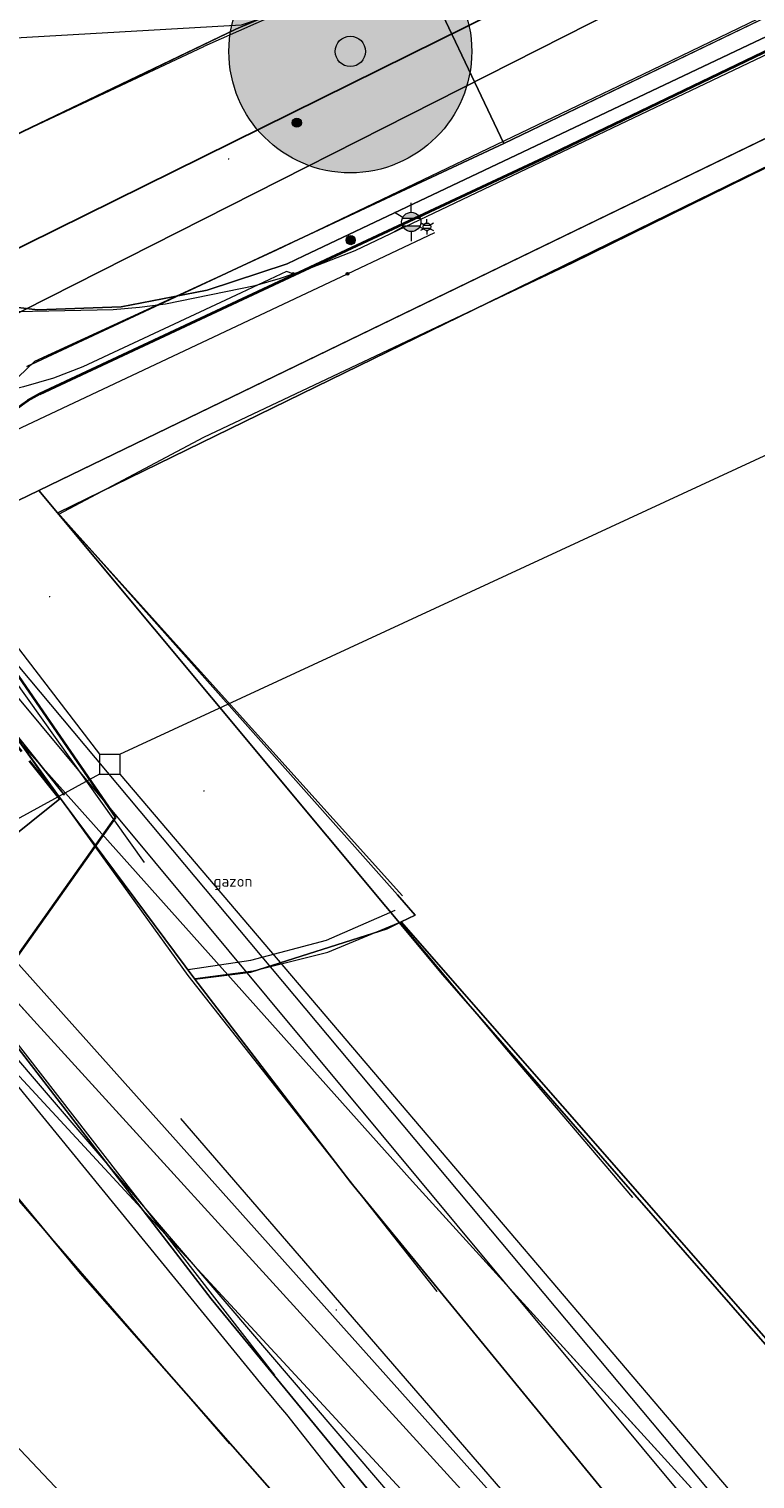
# Model space of a CAD drawing. Header units: metres. Extents: x 163628 to 167855, y 402678 to 405435.
# Tile 130 of 256: x 164510 to 164522, y 403406 to 403429. Entities that reach past the tile are written whole.
import ezdxf
from ezdxf.enums import TextEntityAlignment as Align

# ---------------------------------------------------------------- set-up
doc = ezdxf.new("R2010")
doc.units = ezdxf.units.M
doc.linetypes.add('X-CA190022.004-UO-DWM_Snelfietsroute$0$VH-OPSLUITBAND_100X200', pattern=[16, 8, -2, 4, -2])
doc.layers.get('0').update_dxf_attribs({"lineweight": 25})
for name, color, linetype, lineweight in [('X-CA190022.004-UO-BGT_Ondergrond nieuwbouw Pater vd Elsenlaan$0$A--L23--_Vloeren', 4, 'Continuous', 25), ('X-CA190022.004-UO-BGT_Ondergrond$0$GE_201_SHDHek_Lijn_GEM', 253, 'X-CA190022.004-UO-BGT_Ondergrond$0$Hekwerk', 9), ('X-CA190022.004-UO-BGT_Ondergrond$0$GE_314_WGDRijbaanLokaleweg_Vlak_GEM', 253, 'Continuous', 9), ('X-CA190022.004-UO-BGT_Ondergrond$0$GE_316_WGDFietspad_Vlak_GEM', 253, 'Continuous', 9), ('X-CA190022.004-UO-BGT_Ondergrond$0$GE_322_WGDInrit_Vlak_GEM', 253, 'Continuous', 9), ('X-CA190022.004-UO-BGT_Ondergrond$0$GE_367_OWGBerm_groenvoorziening_grasenk_GEM', 253, 'Continuous', 9), ('X-CA190022.004-UO-BGT_Ondergrond$0$GE_401_OTDErf_Vlak_GEM', 253, 'Continuous', 9), ('X-CA190022.004-UO-BGT_Ondergrond$0$GE_861_PALLichtmast_Punt_GEM', 253, 'Continuous', 9), ('X-CA190022.004-UO-DTM inmeting$0$B-WE-AL-AANPIJLING-T18', 246, 'Continuous', 0), ('X-CA190022.004-UO-DTM inmeting$0$B-WE-IE-MEUBILAIR_WEGMEUBILAIR-S', 246, 'Continuous', 0), ('X-CA190022.004-UO-DTM inmeting$0$B-WE-IE-TERREINAFSCHEIDING_KUNSTMATIG_RASTERHEKWERK-G', 246, 'X-CA190022.004-UO-DTM inmeting$0$IE-TERREINAFSCHEIDING-KUNSTMATIG-OPEN', 0), ('X-CA190022.004-UO-DTM inmeting$0$B-WE-IE-TERREINAFSCHEIDING_NATUURLIJK_HAAG-G', 246, 'X-CA190022.004-UO-DTM inmeting$0$IE-TERREINAFSCHEIDING-NATUURLIJK-HAAG', 0), ('X-CA190022.004-UO-DTM inmeting$0$B-WE-OG-HOOGTEPUNT-S', 246, 'Continuous', 0), ('X-CA190022.004-UO-DTM inmeting$0$B-WE-VH-KANTOPSLUITING_ACHTERKANTBAND-G', 246, 'Continuous', 0), ('X-CA190022.004-UO-DTM inmeting$0$B-WE-VH-KANTOPSLUITING_VOORKANTBAND-G', 246, 'Continuous', 0), ('X-CA190022.004-UO-DTM inmeting$0$B-WE-VH-VERHARDING_ASFALT-G', 246, 'Continuous', 0), ('X-CA190022.004-UO-DTM inmeting$0$B-WE-VH-VERHARDING_KLINKERS-G', 246, 'Continuous', 0), ('X-CA190022.004-UO-DWM_Beplanting$0$N-GV-GR-BOOM_SOLITAIR-G', 92, 'Continuous', 18), ('X-CA190022.004-UO-DWM_Beplanting$0$N-WE-GR-BOOM-S', 90, 'Continuous', 18), ('X-CA190022.004-UO-DWM_Snelfietsroute$0$N-WE-VH-KANTOPSLUITING_ACHTERKANTBAND-G', 125, 'Continuous', 25), ('X-CA190022.004-UO-DWM_Snelfietsroute$0$N-WE-VH-KANTOPSLUITING_OPSLUITBAND_100X200-G', 125, 'X-CA190022.004-UO-DWM_Snelfietsroute$0$VH-OPSLUITBAND_100X200', 35), ('X-CA190022.004-UO-DWM_Snelfietsroute$0$N-WE-VH-VERHARDING_ASFALT_ZAAGSNEDE-G', 125, 'X-CA190022.004-UO-DWM_Snelfietsroute$0$VH-ZAAGSNEDE', 25), ('X-CA190022.004-UO-GZM_Werkgrens_v0.1$0$N-WE-KG-GRENS_SYSTEEMGRENS-G', 7, 'X-CA190022.004-UO-GZM_Werkgrens_v0.1$0$KG-OG', 35), ('X-CA190022.004-UO-KAD_Percelen$0$B-WE-KG-GRENS_PERCEEL-GV', 150, 'Continuous', 9), ('X-CA190022.004-UO-WHM_Riolering gemeente - drukleidingen_v0.1$0$Riool_onder_druk_pvc_leidingen_400_hgml', 214, 'X-CA190022.004-UO-WHM_Riolering gemeente - drukleidingen_v0.1$0$1-200 PERSLEIDING', 25), ('X-CA190022.004-UO-WHM_Riolering gemeente_NLCS_v0.2$0$B-WE-RI-VWA_TRANSPORTLEIDING-G', 214, 'X-CA190022.004-UO-WHM_Riolering gemeente_NLCS_v0.2$0$1-200 VUILWATER', 15), ('X-XX-AL-REFERENTIE-G', 7, 'Continuous', 18)]:
    doc.layers.add(name, color=color, linetype=linetype, lineweight=lineweight)
doc.layers.add('X-CA190022.004-UO-DTM inmeting$0$X-XX-AL-MEETPUNT-S', color=246, linetype='Continuous', lineweight=0, plot=False)
for name, color, linetype, lineweight, transparency in [('X-CA190022.004-UO-KLIC$0$B-OI-KL-DATA_KPN_0000546663_VECT_19O042616-G', 42, 'X-CA190022.004-UO-KLIC$0$1-200 TELEFONIE-KPN', 0, 0.25), ('X-CA190022.004-UO-KLIC$0$B-OI-KL-DATA_ZIGGO BV_0000546674_VECT_19O042616-G', 42, 'X-CA190022.004-UO-KLIC$0$1-200 ZIGGO', 0, 0.25), ('X-CA190022.004-UO-KLIC$0$B-OI-KL-WATER_BW_0000551269_VECT_19O042616-G', 42, 'X-CA190022.004-UO-KLIC$0$1-200 WATERLEIDING', 0, 0.25), ('X-CA190022.004-UO-KLIC$0$B-WE-KL-ET_LS-G', 42, 'X-CA190022.004-UO-KLIC$0$1-200 LAAGSPANNING', 0, 0.25), ('X-CA190022.004-UO-KLIC$0$B-WE-KL-ET_LS_DUCT-G', 42, 'X-CA190022.004-UO-KLIC$0$1-200 LAAGSPANNING', 0, 0.25), ('X-CA190022.004-UO-KLIC$0$B-WE-KL-ET_LS_HULPSTUK-S', 42, 'X-CA190022.004-UO-KLIC$0$1-200 LAAGSPANNING', 0, 0.25), ('X-CA190022.004-UO-KLIC$0$B-WE-KL-ET_LS_KABELBED-G', 42, 'X-CA190022.004-UO-KLIC$0$1-200 LAAGSPANNING', 0, 0.25), ('X-CA190022.004-UO-KLIC$0$B-WE-KL-ET_LS_MANTELBUIS-G', 42, 'X-CA190022.004-UO-KLIC$0$1-200 LAAGSPANNING', 0, 0.25), ('X-CA190022.004-UO-KLIC$0$B-WE-KL-ET_MS-G', 42, 'X-CA190022.004-UO-KLIC$0$1-200 MIDDENSPANNING', 0, 0.25), ('X-CA190022.004-UO-KLIC$0$B-WE-KL-GAS_HD-G', 42, 'X-CA190022.004-UO-KLIC$0$1-200 GASLEIDING HOGE DRUK', 0, 0.25), ('X-CA190022.004-UO-KLIC$0$B-WE-KL-GAS_LD-G', 42, 'X-CA190022.004-UO-KLIC$0$1-200 GASLEIDING LAGE DRUK', 0, 0.25), ('X-CA190022.004-UO-KLIC$0$V-WE-KL-ET_MS_KABELBED-G', 42, 'X-CA190022.004-UO-KLIC$0$1-200 MIDDENSPANNING', 0, 0.25)]:
    doc.layers.add(name, color=color, linetype=linetype, lineweight=lineweight, transparency=transparency)
doc.styles.add('X-CA190022.004-UO-BGT_Ondergrond$0$NLCS-ISO', font='NLCS-ISO.ttf')
doc.styles.add('X-CA190022.004-UO-DTM inmeting$0$NLCS-ISO', font='isocpeur.ttf', dxfattribs={"height": 2.5})
doc.styles.add('X-CA190022.004-UO-KLIC$0$NLCS-ISO', font='NLCS-ISO.ttf')
doc.styles.add('X-CA190022.004-UO-WHM_Riolering gemeente - drukleidingen_v0.1$0$NLCS-ISO', font='NLCS-ISO.ttf')
doc.styles.add('X-CA190022.004-UO-WHM_Riolering gemeente_NLCS_v0.2$0$NLCS-ISO', font='NLCS-ISO.ttf')
doc.linetypes.add('X-CA190022.004-UO-BGT_Ondergrond$0$Hekwerk', pattern='A,5,-1.5,[2,dgnlstyle-Veghel.shx,S=0.007937,R=0,X=0,Y=0],-1.5', length=8)
doc.linetypes.add('X-CA190022.004-UO-DTM inmeting$0$IE-TERREINAFSCHEIDING-KUNSTMATIG-OPEN', pattern='A,7,-1.5,[67,NLCS.SHX,S=0.75,R=0,X=0,Y=0],-1.5', length=10)
doc.linetypes.add('X-CA190022.004-UO-DTM inmeting$0$IE-TERREINAFSCHEIDING-NATUURLIJK-HAAG', pattern='A,7,-1.5,[67,NLCS.SHX,S=0.75,R=45,X=0,Y=0],-1.5', length=10)
doc.linetypes.add('X-CA190022.004-UO-DWM_Snelfietsroute$0$VH-ZAAGSNEDE', pattern='A,1e-05,-2.54,[181,NLCS.SHX,S=2.54,R=0,X=-2.54,Y=0],-5.08,[181,NLCS.SHX,S=2.54,R=180,X=2.54,Y=0],-2.54', length=10.16001)
doc.linetypes.add('X-CA190022.004-UO-GZM_Werkgrens_v0.1$0$KG-OG', pattern='A,5.5,-1.5,[2,NLCS.SHX,S=0.5,R=0,X=0,Y=0],-1.5', length=8.5)
doc.linetypes.add('X-CA190022.004-UO-KLIC$0$1-200 GASLEIDING HOGE DRUK', pattern='A,1.5,-0.6,["GAS HD",X-CA190022.004-UO-KLIC$0$NLCS-ISO,S=0.24,R=0,X=-0.5,Y=-0.12],-0.7', length=2.8)
doc.linetypes.add('X-CA190022.004-UO-KLIC$0$1-200 GASLEIDING LAGE DRUK', pattern='A,1.5,-0.6,["GAS LD",X-CA190022.004-UO-KLIC$0$NLCS-ISO,S=0.24,R=0,X=-0.5,Y=-0.12],-0.7', length=2.8)
doc.linetypes.add('X-CA190022.004-UO-KLIC$0$1-200 LAAGSPANNING', pattern='A,1.5,-0.6,["LS",X-CA190022.004-UO-KLIC$0$NLCS-ISO,S=0.24,R=0,X=-0.45,Y=-0.12],-0.05', length=2.15)
doc.linetypes.add('X-CA190022.004-UO-KLIC$0$1-200 MIDDENSPANNING', pattern='A,1.5,-0.6,["MS",X-CA190022.004-UO-KLIC$0$NLCS-ISO,S=0.24,R=0,X=-0.5,Y=-0.12],-0.05', length=2.15)
doc.linetypes.add('X-CA190022.004-UO-KLIC$0$1-200 TELEFONIE-KPN', pattern='A,1.5,-0.6,["KPN",X-CA190022.004-UO-KLIC$0$NLCS-ISO,S=0.24,R=0,X=-0.5,Y=-0.12],-0.3', length=2.4)
doc.linetypes.add('X-CA190022.004-UO-KLIC$0$1-200 WATERLEIDING', pattern='A,1.5,-0.6,["WATER",X-CA190022.004-UO-KLIC$0$NLCS-ISO,S=0.24,R=0,X=-0.5,Y=-0.12],-0.65', length=2.75)
doc.linetypes.add('X-CA190022.004-UO-KLIC$0$1-200 ZIGGO', pattern='A,1.5,-0.6,["ZIGGO",X-CA190022.004-UO-KLIC$0$NLCS-ISO,S=0.24,R=0,X=-0.5,Y=-0.12],-0.5', length=2.6)
doc.linetypes.add('X-CA190022.004-UO-WHM_Riolering gemeente - drukleidingen_v0.1$0$1-200 PERSLEIDING', pattern='A,1.5,-0.6,["PERS",X-CA190022.004-UO-WHM_Riolering gemeente - drukleidingen_v0.1$0$NLCS-ISO,S=0.24,R=0,X=-0.5,Y=-0.12],-0.65', length=2.75)
doc.linetypes.add('X-CA190022.004-UO-WHM_Riolering gemeente_NLCS_v0.2$0$1-200 VUILWATER', pattern='A,1.5,-0.6,["DWA",X-CA190022.004-UO-WHM_Riolering gemeente_NLCS_v0.2$0$NLCS-ISO,S=0.24,R=0,X=-0.5,Y=-0.12],-0.3', length=2.4)

# ---------------------------------------------------------------- blocks, each defined once
blk = doc.blocks.new('X-CA190022.004-UO-BGT_Ondergrond$0$N-SIE-WEG_LICHTMAST-SO')
h = blk.add_hatch(color=256)
h.paths.add_polyline_path([(1.16, 0.5, 0.658505), (-1.16, 0.5)])
h.paths.add_polyline_path([(-1.16, -0.5, 0.658505), (1.16, -0.5)])
at = {"flags": 128}
for points in [[(0, 1.27), (0, 2.53)], [(-2.19, 1.27), (-1.1, 0.63)], [(-1.16, 0.5), (1.16, 0.5)], [(1.1, 0.63), (2.19, 1.27)], [(-2.19, -1.27), (-1.1, -0.63)], [(-1.16, -0.5), (1.16, -0.5)], [(0, -1.27), (0, -2.53)], [(2.19, -1.27), (1.1, -0.63)]]:
    blk.add_lwpolyline(points, dxfattribs=at)
at = {"ltscale": 0.5}
blk.add_circle((0, 0), 1.27, dxfattribs=at)
at = {"style": 'X-CA190022.004-UO-BGT_Ondergrond$0$NLCS-ISO'}
blk.add_attdef('TYPE', text='', height=1.8, dxfattribs=at).set_placement((0, 2.53), align=Align.BOTTOM_CENTER)
blk = doc.blocks.new('X-CA190022.004-UO-BGT_Ondergrond$0$IMGEOLichtmastpaal')
at = {"xscale": 5, "yscale": 5, "zscale": 5}
blk.add_blockref('X-CA190022.004-UO-BGT_Ondergrond$0$N-SIE-WEG_LICHTMAST-SO', (0.04, 6.39), dxfattribs=at)
blk = doc.blocks.new('X-CA190022.004-UO-BGT_Ondergrond nieuwbouw Pater vd Elsenlaan')
at = {"layer": 'X-CA190022.004-UO-BGT_Ondergrond nieuwbouw Pater vd Elsenlaan$0$A--L23--_Vloeren', "color": 252}
for p, q in [((164510.415, 403413.113), (164505.855, 403418.137)), ((164512.727, 403410.577), (164510.415, 403413.113))]:
    blk.add_line(p, q, dxfattribs=at)
blk = doc.blocks.new('X-CA190022.004-UO-DTM inmeting$0$SOG-HOOGTEPUNT-SO')
for p, q in [((-0.5, 0), (0.5, 0)), ((0, 0.5), (0, -0.5))]:
    blk.add_line(p, q)
blk = doc.blocks.new('X-CA190022.004-UO-DTM inmeting$0$punt')
at = {"color": 0, "lineweight": -2}
blk.add_line((0, 0), (0, 0), dxfattribs=at)
blk = doc.blocks.new('X-CA190022.004-UO-DTM inmeting$0$B-SIE-WEG_LICHTMAST-SO')
at = {"ltscale": 0.1}
for p, q in [((-0.33, 0.19), (-0.67, 0.39)), ((0, 0.39), (0, 0.77)), ((0.33, 0.19), (0.67, 0.39)), ((-0.33, -0.19), (-0.67, -0.39)), ((0, -0.39), (0, -0.77)), ((0.33, -0.19), (0.67, -0.39))]:
    blk.add_line(p, q, dxfattribs=at)
at = {"flags": 128}
for points in [[(-0.35, 0.15), (0.35, 0.15)], [(-0.35, -0.15), (0.35, -0.15)]]:
    blk.add_lwpolyline(points, dxfattribs=at)
at = {"ltscale": 0.1}
blk.add_circle((0, 0), 0.386, dxfattribs=at)
at = {"style": 'X-CA190022.004-UO-DTM inmeting$0$NLCS-ISO'}
blk.add_attdef('TYPE', text='', height=0.549, dxfattribs=at).set_placement((0, 0.77), align=Align.BOTTOM_CENTER)
blk = doc.blocks.new('X-CA190022.004-UO-DTM inmeting$0$SIE-WEG_PAAL_ALGEMEEN_TYPE_01')
h = blk.add_hatch(color=256)
edge = h.paths.add_edge_path()
edge.add_arc((0, 0), 0.188, 0, 360)
at = {"ltscale": 0.5}
blk.add_circle((0, 0), 0.188, dxfattribs=at)
blk = doc.blocks.new('X-CA190022.004-UO-KLIC$0$SKL-WTB_HULP_MOF-SO')
at = {"linetype": 'ByBlock', "lineweight": 18}
h = blk.add_hatch(color=0, dxfattribs=at)
h.dxf.hatch_style = 1
h.paths.add_polyline_path([(-0.5625, 0, 1), (0.5625, 0, 1)])
at = {"color": 0, "linetype": 'ByBlock', "lineweight": 18}
blk.add_circle((0, 0), 0.5625, dxfattribs=at)
at = {"color": 0, "linetype": 'ByBlock', "lineweight": 18, "style": 'X-CA190022.004-UO-KLIC$0$NLCS-ISO', "flags": 1}
for tag, p in [('TYPE', (1.5, 0)), ('OMSCHRIJVING', (1.5, -3)), ('LABEL', (1.5, -1.5))]:
    blk.add_attdef(tag, p, '', height=1, dxfattribs=at)
blk = doc.blocks.new('X-CA190022.004-UO-DWM_Beplanting$0$sfr nieuwe boom')
at = {"layer": 'X-CA190022.004-UO-DWM_Beplanting$0$N-GV-GR-BOOM_SOLITAIR-G', "transparency": 33554470}
h = blk.add_hatch(color=256, dxfattribs=at)
h.dxf.hatch_style = 1
edge = h.paths.add_edge_path()
edge.add_arc((0, 0), 2, 0, 360)
at = {"layer": 'X-CA190022.004-UO-DWM_Beplanting$0$N-GV-GR-BOOM_SOLITAIR-G'}
h = blk.add_hatch(color=256, dxfattribs=at)
h.dxf.hatch_style = 1
edge = h.paths.add_edge_path()
edge.add_arc((0, 0), 0.25, 0, 360)
for radius in [2, 0.25]:
    blk.add_circle((0, 0), radius, dxfattribs=at)

msp = doc.modelspace()

# ---------------------------------------------------------------- linework, layer by layer
at = {"layer": 'X-CA190022.004-UO-BGT_Ondergrond$0$GE_201_SHDHek_Lijn_GEM'}
for p, q in [((164510.811, 403421.473), (164529.221, 403430.464)), ((164516.407, 403415.184), (164510.811, 403421.473)), ((164516.407, 403415.184), (164516.697, 403414.849))]:
    msp.add_line(p, q, dxfattribs=at)
at = {"layer": 'X-CA190022.004-UO-BGT_Ondergrond$0$GE_314_WGDRijbaanLokaleweg_Vlak_GEM', "flags": 128}
msp.add_lwpolyline([(164498.168, 403414.333), (164497.447, 403415.017), (164502.63, 403419.439), (164504.901, 403416.787), (164504.781, 403416.665), (164511.187, 403408.945), (164519.4, 403399.622), (164527.935, 403390.353), (164528.051, 403390.464), (164532.626, 403385.607)], dxfattribs=at)
at = {"layer": 'X-CA190022.004-UO-BGT_Ondergrond$0$GE_316_WGDFietspad_Vlak_GEM', "flags": 128}
for points in [[(164599.21, 403468.63), (164591.23, 403464.58), (164577.71, 403456.5), (164571.47, 403453.2), (164518.157, 403427.555), (164516.668, 403430.689), (164569.76, 403456.18), (164575.93, 403459.42), (164592.13, 403469.02), (164597.61, 403471.99), (164600.48, 403473.35), (164602.885, 403474.235), (164604.45, 403474.81), (164619.704, 403481.066), (164621.316, 403478.014), (164607.424, 403472.383), (164605.74, 403471.7), (164604.577, 403471.161), (164602.07, 403470), (164599.21, 403468.63)], [(164527.371, 403391.93), (164526.649, 403392.821), (164520.122, 403400.29), (164513.339, 403408.529), (164508.83, 403414.373), (164504.683, 403419.715), (164502.24, 403422.591), (164500.249, 403424.726), (164491.5, 403434.983), (164485.536, 403442.109)], [(164507.77, 403426.57), (164509.64, 403427.467), (164513.743, 403429.436), (164516.668, 403430.689), (164518.157, 403427.555), (164510.298, 403423.881)], [(164509.01, 403419.334), (164510.581, 403417.138), (164513.067, 403413.794), (164515.637, 403410.447), (164521.701, 403403.053), (164525.682, 403398.456), (164529.573, 403394.185)]]:
    msp.add_lwpolyline(points, dxfattribs=at)
at = {"layer": 'X-CA190022.004-UO-BGT_Ondergrond$0$GE_322_WGDInrit_Vlak_GEM', "flags": 128}
for points in [[(164528.051, 403390.464), (164527.935, 403390.353), (164519.4, 403399.622), (164511.187, 403408.945), (164504.781, 403416.665), (164504.901, 403416.787), (164505.153, 403416.493)], [(164525.819, 403399.32), (164525.682, 403398.456), (164521.701, 403403.053), (164515.637, 403410.447), (164513.067, 403413.794), (164513.991, 403413.907), (164516.238, 403414.623), (164516.465, 403414.735)], [(164516.465, 403414.735), (164527.136, 403402.555)], [(164508.83, 403414.373), (164513.339, 403408.529), (164520.122, 403400.29), (164526.649, 403392.821), (164526.501, 403392.765)]]:
    msp.add_lwpolyline(points, dxfattribs=at)
at = {"layer": 'X-CA190022.004-UO-BGT_Ondergrond$0$GE_367_OWGBerm_groenvoorziening_grasenk_GEM', "flags": 128}
for points in [[(164768.875, 403551.946), (164763.542, 403549.392), (164629.22, 403485.06), (164625.59, 403483.48), (164619.704, 403481.066), (164604.45, 403474.81), (164602.885, 403474.235), (164600.48, 403473.35), (164597.61, 403471.99), (164592.13, 403469.02), (164575.93, 403459.42), (164569.76, 403456.18), (164516.668, 403430.689), (164513.743, 403429.436), (164509.64, 403427.467), (164507.77, 403426.57)], [(164510.298, 403423.881), (164518.157, 403427.555), (164571.47, 403453.2), (164577.71, 403456.5), (164591.23, 403464.58), (164599.21, 403468.63), (164602.07, 403470), (164604.577, 403471.161), (164605.74, 403471.7), (164607.424, 403472.383), (164621.316, 403478.014), (164627.08, 403480.35), (164631.74, 403482.36), (164768.53, 403548.02), (164770.72, 403548.83), (164773.26, 403549.22), (164775.27, 403548.69), (164783.7, 403545.643)], [(164683.071, 403504.746), (164620.047, 403474.794), (164605.994, 403467.843), (164604.644, 403466.081), (164604.1, 403465.83), (164602.208, 403469.716), (164599.34, 403468.357), (164599.989, 403466.994), (164588.888, 403461.691), (164588.317, 403459.308), (164529.221, 403430.464), (164510.811, 403421.473), (164516.407, 403415.184), (164516.697, 403414.849), (164516.465, 403414.735), (164516.238, 403414.623), (164513.991, 403413.907), (164513.067, 403413.794), (164510.581, 403417.138), (164509.01, 403419.334)]]:
    msp.add_lwpolyline(points, dxfattribs=at)
at = {"layer": 'X-CA190022.004-UO-BGT_Ondergrond$0$GE_401_OTDErf_Vlak_GEM', "flags": 128}
msp.add_lwpolyline([(164527.136, 403402.555), (164516.465, 403414.735), (164516.697, 403414.849), (164516.407, 403415.184), (164510.811, 403421.473), (164529.221, 403430.464), (164588.317, 403459.308)], dxfattribs=at)
at = {"layer": 'X-CA190022.004-UO-DTM inmeting$0$B-WE-IE-TERREINAFSCHEIDING_KUNSTMATIG_RASTERHEKWERK-G'}
for p, q in [((164519.289, 403425.586, 9.123), (164528.623, 403430.183, 9.116)), ((164513.214, 403422.716, 9.244), (164519.289, 403425.586, 9.123)), ((164510.827, 403421.451, 9.331), (164513.214, 403422.716, 9.244)), ((164516.488, 403415.166, 9.045), (164510.827, 403421.451, 9.331))]:
    msp.add_line(p, q, dxfattribs=at)
at = {"layer": 'X-CA190022.004-UO-DTM inmeting$0$B-WE-IE-TERREINAFSCHEIDING_NATUURLIJK_HAAG-G'}
msp.add_line((164509.793, 403419.134, 9.317), (164512.236, 403415.717, 9.234), dxfattribs=at)
at = {"layer": 'X-CA190022.004-UO-DTM inmeting$0$B-WE-VH-KANTOPSLUITING_ACHTERKANTBAND-G'}
msp.add_polyline3d([(164512.96, 403413.955, 9.218), (164513.99, 403414.108, 9.266), (164515.237, 403414.438, 9.222), (164516.366, 403414.932, 9.164)], dxfattribs=at)
at = {"layer": 'X-CA190022.004-UO-DTM inmeting$0$B-WE-VH-KANTOPSLUITING_VOORKANTBAND-G'}
msp.add_polyline3d([(164513.072, 403413.804, 9.216), (164514.027, 403413.929, 9.17), (164515.258, 403414.241, 9.119), (164516.488, 403414.747, 9.054)], dxfattribs=at)
at = {"layer": 'X-CA190022.004-UO-DTM inmeting$0$B-WE-VH-VERHARDING_ASFALT-G'}
for points in [[(164603.941, 403474.452, 9.975), (164599.489, 403472.467, 10.035), (164595.904, 403470.709, 9.998), (164594.192, 403469.823, 9.963), (164593.126, 403469.452, 9.937), (164588.48, 403466.946, 9.803), (164581.724, 403462.852, 9.594), (164574.444, 403458.539, 9.372), (164566.177, 403454.46, 9.269), (164553.869, 403448.486, 9.271), (164541.514, 403442.675, 9.253), (164529.343, 403436.773, 9.27), (164518.876, 403431.657, 9.294), (164513.217, 403429.149, 9.326)], [(164604.847, 403471.495, 9.98), (164600.926, 403469.791, 10.04), (164597.158, 403467.947, 10.004), (164594.315, 403466.329, 9.949), (164590.26, 403464.04, 9.821), (164583.391, 403459.926, 9.612), (164576.025, 403455.666, 9.427), (164567.772, 403451.465, 9.341), (164554.986, 403445.407, 9.355), (164543.131, 403439.666, 9.341), (164530.858, 403433.717, 9.365), (164520.451, 403428.687, 9.329), (164514.401, 403425.792, 9.359)], [(164473.807, 403460.97, 9.643), (164478.892, 403454.874, 9.782), (164484.454, 403448.206, 9.919), (164487.919, 403444.075, 9.889), (164492.622, 403438.466, 9.825), (164497.154, 403433.063, 9.755), (164501.566, 403427.951, 9.638), (164502.716, 403427.013, 9.595), (164504.758, 403426.298, 9.553), (164506.688, 403426.207, 9.491), (164508.755, 403427.059, 9.429), (164513.217, 403429.149, 9.326)], [(164471.58, 403458.851, 9.688), (164476.53, 403452.861, 9.873), (164482.271, 403446.036, 9.94), (164482.228, 403445.554, 9.92), (164481.773, 403444.999, 9.875), (164480.893, 403444.627, 9.832), (164482.029, 403443.221, 9.825), (164483.213, 403441.867, 9.819), (164484.177, 403442.191, 9.861), (164484.877, 403442.29, 9.89), (164485.579, 403442.092, 9.89), (164490.198, 403436.55, 9.825), (164494.905, 403430.92, 9.769), (164499.063, 403426.074, 9.696), (164502.6, 403422.164, 9.54), (164505.953, 403418.126, 9.357), (164514.383, 403407.272, 9.002)], [(164513.645, 403406.145, 8.943), (164509.927, 403410.429, 9.091), (164506.621, 403414.433, 9.241), (164504.207, 403417.294, 9.356), (164500.08, 403422.131, 9.559), (164497.242, 403425.446, 9.667), (164492.656, 403430.837, 9.695), (164489.144, 403434.944, 9.743), (164483.945, 403441.028, 9.805), (164483.213, 403441.867, 9.819)], [(164520.451, 403428.687, 9.329), (164514.401, 403425.792, 9.359)], [(164514.401, 403425.792, 9.359), (164510.428, 403423.964, 9.42)], [(164517.06, 403408.649, 9.112), (164512.961, 403413.853, 9.219), (164510.374, 403417.442, 9.316), (164508.805, 403419.67, 9.38), (164508.566, 403420.964, 9.429), (164508.969, 403422.573, 9.434), (164510.428, 403423.964, 9.42)]]:
    msp.add_polyline3d(points, dxfattribs=at)
at = {"layer": 'X-CA190022.004-UO-DTM inmeting$0$B-WE-VH-VERHARDING_KLINKERS-G'}
msp.add_polyline3d([(164520.283, 403410.2, 9), (164518.21, 403412.637, 9.042), (164516.457, 403414.72, 9.059)], dxfattribs=at)
at = {"layer": 'X-CA190022.004-UO-DWM_Snelfietsroute$0$N-WE-VH-KANTOPSLUITING_ACHTERKANTBAND-G', "ltscale": 0.2, "flags": 128}
msp.add_lwpolyline([(164510.922, 403416.823), (164504.921, 403424.342, -0.109972), (164502.11, 403430.177, 0.054725), (164500.796, 403433.902), (164500.787, 403433.919, -0.414214), (164502.143, 403437.79)], format="xyb", dxfattribs=at)
at = {"layer": 'X-CA190022.004-UO-DWM_Snelfietsroute$0$N-WE-VH-KANTOPSLUITING_OPSLUITBAND_100X200-G', "ltscale": 0.1, "flags": 128}
msp.add_lwpolyline([(164510.844, 403416.761), (164504.843, 403424.28, -0.109977), (164502.013, 403430.154, 0.054725), (164500.706, 403433.858), (164500.697, 403433.876, -0.414214), (164502.1, 403437.88)], format="xyb", dxfattribs=at)
at = {"layer": 'X-CA190022.004-UO-DWM_Snelfietsroute$0$N-WE-VH-VERHARDING_ASFALT_ZAAGSNEDE-G', "ltscale": 0.02, "flags": 128}
msp.add_lwpolyline([(164508.476, 403414.871), (164510.844, 403416.761)], dxfattribs=at)
at = {"layer": 'X-CA190022.004-UO-GZM_Werkgrens_v0.1$0$N-WE-KG-GRENS_SYSTEEMGRENS-G', "ltscale": 0.2, "flags": 128}
msp.add_lwpolyline([(164202.447, 403276.261, -0.007014), (164204.684, 403278.194), (164207.732, 403280.631), (164216.351, 403287.471), (164219.004, 403289.434), (164219.375, 403289.729), (164237.184, 403303.185), (164244.587, 403308.605), (164248.73, 403311.638), (164253.977, 403315.367), (164261.175, 403320.48), (164269.682, 403326.324), (164277.478, 403331.538), (164300.139, 403346.153), (164322.964, 403359.926), (164334.073, 403366.292), (164351.665, 403375.797), (164373.742, 403387.55), (164399.95, 403400.464), (164429.28, 403414.743), (164430.124, 403415.141), (164430.948, 403415.506), (164431.777, 403415.846), (164432.615, 403416.161), (164433.462, 403416.453), (164434.316, 403416.72), (164435.176, 403416.962), (164436.043, 403417.179), (164436.306, 403417.259, -0.099821), (164451.982, 403417.179, 0.131087), (164471.53, 403420.948), (164482.533, 403426.243), (164490.693, 403418.8), (164492.586, 403419.707), (164495.404, 403416.53, -0.0101), (164498.074, 403413.536), (164499.385, 403412.005), (164502.276, 403408.653), (164509.274, 403412.948), (164511.768, 403416.461), (164509.186, 403420.201, -0.175036), (164509.321, 403422.135, -0.180129), (164510.517, 403423.431), (164518.825, 403427.315), (164545.03, 403439.927), (164571.695, 403452.754), (164577.955, 403456.064), (164591.472, 403464.142), (164595.446, 403466.159), (164599.431, 403468.182), (164600.854, 403468.863), (164605.94, 403471.242), (164622.016, 403477.758), (164627.273, 403479.889), (164631.947, 403481.905), (164633.267, 403482.539, 0.084778), (164642.609, 403485.38), (164759.332, 403541.386), (164770.974, 403544.815), (164773.272, 403545.397), (164787.887, 403542.29), (164789.899, 403542.38), (164793.252, 403543.048), (164800.24, 403546.814), (164803.671, 403549.366), (164804.774, 403550.36), (164806.983, 403547.387), (164807.907, 403546.199), (164811.87, 403549.281), (164810.953, 403550.46), (164809.512, 403552.406), (164808.343, 403553.575), (164810.024, 403555.089), (164807.827, 403558.012), (164809.834, 403559.516, 0.087199), (164816.707, 403566.833, -0.136189), (164825.151, 403574.239), (164897.952, 403609.34), (164931.093, 403625.32), (165054.784, 403684.96), (165123.155, 403717.926), (165148.566, 403730.033), (165175.654, 403740.478), (165188.146, 403744.824), (165187.632, 403748.092), (165185.258, 403754.932), (165180.038, 403753.689, 0.027846), (165177.051, 403752.466), (165119.698, 403725.141), (165051.309, 403692.167), (164927.618, 403632.527), (164894.477, 403616.547), (164821.676, 403581.445, 0.136189), (164810.016, 403571.218, -0.087199), (164805.039, 403565.919), (164803.02, 403564.408), (164799.415, 403569.204), (164798.615, 403568.604), (164797.815, 403568.006), (164797.216, 403568.806), (164793.371, 403565.926), (164793.97, 403565.126), (164792.376, 403563.932), (164795.885, 403559.064, -0.201548), (164780.097, 403554.057, 0.075656), (164771.169, 403553.982, -0.009755), (164764.075, 403552.536), (164754.286, 403547.799), (164747.474, 403544.606), (164708.34, 403525.583), (164686.218, 403515.365), (164675.148, 403509.865), (164663.524, 403504.258), (164644.327, 403495.071), (164639.493, 403492.723), (164638.201, 403492.127, -0.201818), (164621.846, 403491.8, 0.209498), (164598.58, 403490.973), (164556.157, 403470.566), (164536.299, 403461.008), (164516.318, 403451.408), (164508.232, 403447.512), (164500.187, 403443.642), (164497.203, 403443.008), (164495.09, 403442.274, 0.130794), (164492.913, 403444.811), (164488.435, 403447.885), (164494.899, 403449.835), (164490.315, 403452.233), (164484.484, 403450.597, -0.076427), (164479.748, 403454.723), (164478.799, 403455.857), (164474.918, 403452.962), (164457.343, 403473.566), (164451.257, 403468.374), (164465.519, 403451.653, -0.484297), (164464.817, 403448.113), (164461.416, 403446.394), (164463.893, 403441.77), (164464.916, 403439.614), (164433.017, 403424.683, 0.05166), (164425.3, 403421.703), (164396.431, 403407.648), (164370.094, 403394.67), (164347.884, 403382.848), (164330.182, 403373.283), (164318.908, 403366.822), (164295.903, 403352.941), (164273.086, 403338.225), (164265.193, 403332.947), (164256.594, 403327.039), (164249.344, 403321.888), (164244.05, 403318.127), (164239.86, 403315.06), (164232.409, 403309.604), (164214.476, 403296.054), (164201.289, 403285.589, 0.012131), (164197.414, 403282.357)], format="xyb", close=True, dxfattribs=at)
at = {"layer": 'X-CA190022.004-UO-KAD_Percelen$0$B-WE-KG-GRENS_PERCEEL-GV', "flags": 128}
for points in [[(164468.748, 403410.406), (164486.08, 403417.995), (164492.111, 403420.636), (164493.855, 403418.592), (164495.298, 403416.903), (164503.089, 403421.185), (164615.905, 403478.304), (164662.782, 403501.158), (164772.136, 403553.829), (164770.057, 403555.749), (164790.783, 403565.26), (164789.551, 403566.923), (164799.538, 403571.715), (164894.973, 403617.537), (164893.326, 403621.049), (164746.772, 403550.188), (164616.314, 403487.512), (164616.456, 403487.216), (164593.352, 403476.106), (164593.206, 403476.41), (164555.855, 403458.619), (164496.111, 403429.679), (164487.883, 403425.722), (164466.349, 403415.367)], [(164615.905, 403478.304), (164503.089, 403421.185), (164504.937, 403419.149), (164510.499, 403421.842), (164619.909, 403474.821), (164758.78, 403541.048), (164766.236, 403544.544), (164771.263, 403545.786), (164774.138, 403545.724), (164787.928, 403542.792), (164789.839, 403542.878), (164793.081, 403543.524), (164802.649, 403548.73), (164790.783, 403565.26), (164770.057, 403555.749), (164772.136, 403553.829), (164662.782, 403501.158)], [(164644.446, 403453.391), (164619.909, 403474.821), (164510.499, 403421.842), (164517.155, 403413.867), (164524.046, 403405.974), (164531.085, 403398.305)], [(164531.085, 403398.305), (164524.046, 403405.974), (164517.155, 403413.867), (164510.499, 403421.842), (164504.937, 403419.149), (164510.415, 403413.113), (164526.116, 403395.89), (164531.044, 403398.285)]]:
    msp.add_lwpolyline(points, close=True, dxfattribs=at)
msp.add_lwpolyline([(164541.039, 403380.582), (164528.767, 403392.981), (164528.582, 403393.184), (164526.116, 403395.89), (164510.415, 403413.113), (164504.937, 403419.149), (164503.089, 403421.185), (164495.298, 403416.903), (164504.551, 403406.066), (164517.544, 403391.725), (164522.841, 403385.879), (164534.917, 403373.194), (164544.858, 403363.307)], dxfattribs=at)
at = {"layer": 'X-CA190022.004-UO-KLIC$0$B-OI-KL-DATA_KPN_0000546663_VECT_19O042616-G', "flags": 128}
for points in [[(164511.833, 403417.5), (164534.167, 403427.833), (164559.833, 403440.5), (164568.833, 403445.167), (164584.167, 403452.167), (164588.833, 403453.833), (164592.5, 403455.833), (164593.833, 403456.833), (164595.833, 403457.167)], [(164500.5, 403431.833), (164511.5, 403417.5)], [(164511.5, 403417.5), (164511.833, 403417.5)], [(164511.5, 403417.5), (164511.5, 403417.167)], [(164511.833, 403417.5), (164511.833, 403417.167)], [(164511.5, 403417.167), (164507.833, 403415.167)], [(164511.5, 403417.167), (164511.833, 403417.167)], [(164511.833, 403417.167), (164527.167, 403399.167)], [(164507.833, 403415.167), (164521.833, 403398.833), (164524.833, 403395.833), (164534.833, 403385.167)], [(164512.833, 403411.5), (164529.833, 403391.833), (164532.833, 403388.833), (164535.5, 403385.5)]]:
    msp.add_lwpolyline(points, dxfattribs=at)
at = {"layer": 'X-CA190022.004-UO-KLIC$0$B-OI-KL-DATA_ZIGGO BV_0000546674_VECT_19O042616-G', "flags": 128}
msp.add_lwpolyline([(164805.5, 403558.5), (164792.167, 403550.167), (164789.5, 403549.5), (164787.167, 403549.5), (164775.833, 403552.833), (164770.5, 403552.833), (164769.5, 403552.5), (164754.833, 403546.833), (164746.167, 403542.833), (164696.833, 403519.5), (164675.5, 403508.833), (164645.5, 403493.5), (164633.5, 403487.833), (164622.167, 403482.5), (164619.167, 403481.5), (164613.167, 403479.833), (164613.167, 403479.167), (164612.5, 403478.833), (164596.5, 403471.5), (164584.167, 403465.167), (164572.833, 403458.5), (164564.167, 403454.167), (164515.833, 403430.167), (164513.833, 403429.5), (164502.167, 403428.833), (164500.833, 403428.5), (164496.167, 403426.5), (164496.167, 403425.833), (164494.833, 403424.5), (164489.167, 403420.167), (164485.5, 403418.833)], dxfattribs=at)
at = {"layer": 'X-CA190022.004-UO-KLIC$0$B-OI-KL-WATER_BW_0000551269_VECT_19O042616-G', "flags": 128}
msp.add_lwpolyline([(164506.5, 403416.167), (164535.167, 403385.167)], dxfattribs=at)
at = {"layer": 'X-CA190022.004-UO-KLIC$0$B-WE-KL-ET_LS-G'}
for points in [[(164504.156, 403425.153), (164504.572, 403425.179), (164505.003, 403425.194), (164505.449, 403425.199), (164505.91, 403425.194), (164506.385, 403425.179), (164506.876, 403425.153), (164507.381, 403425.118), (164507.724, 403425.088), (164507.901, 403425.072), (164508.436, 403425.016), (164508.985, 403424.949), (164509.55, 403424.872), (164510.129, 403424.786), (164511.723, 403424.819), (164512.159, 403424.858), (164512.585, 403424.911), (164514.063, 403425.216), (164514.48, 403425.337), (164514.69, 403425.404), (164514.894, 403425.473), (164515.709, 403425.79), (164577.297, 403455.136)], [(164515.584, 403425.407), (164517.024, 403426.086)], [(164514.69, 403425.404), (164514.579, 403425.444), (164513.83, 403425.094), (164512.646, 403424.541), (164511.222, 403423.875), (164510.741, 403423.687), (164510.243, 403423.544), (164506.92, 403422.697), (164502.518, 403421.575), (164501.709, 403421.832), (164500.605, 403423.132)], [(164507.724, 403425.088), (164508.947, 403422.833), (164509.637, 403422.606), (164515.584, 403425.407)], [(164484.518, 403410.938), (164484.959, 403410.579), (164485.236, 403410.527), (164485.242, 403410.527), (164486.18, 403410.518), (164495.086, 403410.751), (164495.119, 403410.752), (164495.59, 403411.175), (164497.897, 403413.245), (164504.595, 403419.256), (164506.693, 403421.138), (164507.103, 403421.138), (164516.654, 403410.46), (164524.732, 403401.586), (164525.067, 403401.178), (164525.442, 403400.72), (164534.043, 403390.227), (164537.917, 403388.462), (164539.327, 403387.028)]]:
    msp.add_lwpolyline(points, dxfattribs=at)
at = {"layer": 'X-CA190022.004-UO-KLIC$0$B-WE-KL-ET_LS_DUCT-G'}
msp.add_lwpolyline([(164516.654, 403410.46), (164520.348, 403406.402), (164520.53, 403406.202), (164524.732, 403401.586)], dxfattribs=at)
at = {"layer": 'X-CA190022.004-UO-KLIC$0$B-WE-KL-ET_LS_KABELBED-G'}
for points in [[(164504.156, 403425.153), (164504.572, 403425.179), (164505.003, 403425.194), (164505.449, 403425.199), (164505.91, 403425.194), (164506.385, 403425.179), (164506.876, 403425.153), (164507.381, 403425.118), (164507.724, 403425.088), (164507.901, 403425.072), (164508.436, 403425.016), (164508.985, 403424.949), (164509.55, 403424.872), (164510.129, 403424.786), (164511.723, 403424.819), (164512.159, 403424.858), (164512.585, 403424.911), (164514.063, 403425.216), (164514.48, 403425.337), (164514.69, 403425.404), (164514.894, 403425.473), (164515.709, 403425.79), (164577.297, 403455.136)], [(164504.595, 403419.256), (164506.693, 403421.138), (164507.103, 403421.138), (164516.654, 403410.46)], [(164516.654, 403410.46), (164524.732, 403401.586)]]:
    msp.add_lwpolyline(points, dxfattribs=at)
at = {"layer": 'X-CA190022.004-UO-KLIC$0$B-WE-KL-ET_LS_MANTELBUIS-G'}
msp.add_lwpolyline([(164516.654, 403410.46), (164520.348, 403406.402), (164520.53, 403406.202), (164524.732, 403401.586)], dxfattribs=at)
at = {"layer": 'X-CA190022.004-UO-KLIC$0$B-WE-KL-ET_MS-G', "linetype": 'X-CA190022.004-UO-KLIC$0$1-200 MIDDENSPANNING'}
for points in [[(164503.926, 403424.437), (164505.474, 403425.006), (164506.829, 403425.192), (164507.719, 403425.119), (164509.111, 403424.979), (164510.474, 403424.813), (164511.857, 403424.862), (164512.705, 403425.027), (164513.269, 403425.137), (164514.589, 403425.57), (164514.865, 403425.701), (164522.184, 403429.169), (164527.841, 403431.85), (164533.14, 403434.366), (164534.404, 403434.97), (164539.689, 403437.515)], [(164539.689, 403437.515), (164534.404, 403434.97), (164533.14, 403434.366), (164527.841, 403431.85), (164522.184, 403429.169), (164514.865, 403425.701), (164514.589, 403425.57), (164513.269, 403425.137), (164512.705, 403425.027), (164511.857, 403424.862), (164510.474, 403424.813), (164509.111, 403424.979), (164507.719, 403425.119), (164506.829, 403425.192), (164506.806, 403425.191), (164505.896, 403424.501), (164505.883, 403424.457), (164505.731, 403423.091), (164505.779, 403422.504)], [(164504.094, 403425.117), (164505.197, 403425.156), (164505.782, 403424.805), (164505.557, 403424.374), (164504.612, 403424.463), (164503.745, 403424.777), (164503.185, 403424.948), (164502.608, 403424.995), (164502.275, 403424.968), (164502.213, 403424.936), (164501.426, 403424.424), (164501.393, 403424.39), (164501.028, 403423.772), (164501, 403423.387), (164501.09, 403423.125), (164501.148, 403423.046), (164514.198, 403407.075), (164514.32, 403406.932), (164514.447, 403406.782), (164514.579, 403406.625), (164515.517, 403405.436)], [(164504.094, 403425.117), (164502.275, 403424.968), (164502.213, 403424.936), (164501.426, 403424.424), (164501.393, 403424.39), (164501.028, 403423.772), (164501, 403423.387), (164501.09, 403423.125), (164501.148, 403423.046), (164514.198, 403407.075), (164514.32, 403406.932), (164514.447, 403406.782), (164514.579, 403406.625), (164515.517, 403405.436)], [(164538.101, 403386.45), (164534.605, 403389.505), (164534.346, 403389.778), (164534.079, 403390.061), (164533.806, 403390.353), (164533.24, 403390.965), (164532.914, 403391.313), (164532.597, 403391.656), (164532.29, 403391.994), (164531.993, 403392.327), (164530.41, 403394.22), (164530.118, 403394.558), (164528.84, 403395.995), (164517.392, 403409.742), (164509.276, 403419.486)]]:
    msp.add_lwpolyline(points, dxfattribs=at)
at = {"layer": 'X-CA190022.004-UO-KLIC$0$B-WE-KL-GAS_HD-G'}
msp.add_lwpolyline([(164506.53, 403418.146), (164508.363, 403416.052), (164533.477, 403387.971), (164535.995, 403385.456)], dxfattribs=at)
at = {"layer": 'X-CA190022.004-UO-KLIC$0$B-WE-KL-GAS_LD-G'}
msp.add_lwpolyline([(164457.542, 403457.892), (164457.68, 403457.7), (164458.176, 403457.01), (164458.856, 403457.499), (164458.876, 403457.514), (164459.191, 403457.766), (164470.123, 403466.511), (164470.515, 403466.824), (164475.53, 403460.754), (164484.464, 403449.692), (164487.023, 403446.628), (164493.742, 403443.744), (164494.374, 403442.412), (164495.63, 403439.712), (164495.826, 403439.354), (164496.908, 403437.672), (164496.991, 403437.536), (164499.658, 403432.857), (164502.61, 403428.548), (164504.797, 403425.426), (164507.965, 403421.558), (164515.618, 403412.44), (164522.215, 403404.56)], dxfattribs=at)
at = {"layer": 'X-CA190022.004-UO-KLIC$0$V-WE-KL-ET_MS_KABELBED-G'}
msp.add_lwpolyline([(164502.275, 403424.968), (164502.213, 403424.936), (164501.426, 403424.424), (164501.393, 403424.39), (164501.028, 403423.772), (164501, 403423.387), (164501.09, 403423.125), (164501.148, 403423.046), (164514.198, 403407.075), (164514.32, 403406.932), (164514.447, 403406.782), (164514.579, 403406.625), (164515.517, 403405.436), (164515.829, 403405.04), (164518.315, 403402.055), (164518.758, 403401.584), (164519.215, 403401.095), (164519.684, 403400.588), (164520.66, 403399.52), (164521.688, 403398.38), (164522.766, 403397.168), (164523.325, 403396.535), (164533.514, 403385.232)], dxfattribs=at)
at = {"layer": 'X-CA190022.004-UO-WHM_Riolering gemeente - drukleidingen_v0.1$0$Riool_onder_druk_pvc_leidingen_400_hgml', "flags": 128}
msp.add_lwpolyline([(164503.904, 403422.688), (164509.696, 403425.6), (164520.576, 403430.976), (164538.976, 403439.52), (164559.584, 403449.216), (164577.584, 403457.856), (164584.864, 403461.216), (164609.264, 403472.896), (164631.648, 403483.584), (164654.176, 403494.304), (164656.736, 403495.68), (164660.448, 403497.568), (164676.688, 403505.184), (164691.232, 403512.288), (164723.296, 403527.712), (164737.456, 403534.528), (164746.688, 403537.76), (164756.864, 403542.144), (164770.368, 403546.656), (164783.248, 403547.776), (164784.736, 403548.192), (164797.104, 403553.12), (164801.664, 403556.48), (164804.496, 403558.4), (164805.248, 403558.848), (164807.552, 403561.184), (164809.104, 403564.224), (164811.92, 403570.048)], dxfattribs=at)
at = {"layer": 'X-CA190022.004-UO-WHM_Riolering gemeente_NLCS_v0.2$0$B-WE-RI-VWA_TRANSPORTLEIDING-G'}
msp.add_line((164505.44, 403411.04), (164546.208, 403368.16), dxfattribs=at)

# ---------------------------------------------------------------- block references
at = {"layer": 'X-CA190022.004-UO-BGT_Ondergrond$0$GE_861_PALLichtmast_Punt_GEM', "xscale": 0.025, "yscale": 0.025, "zscale": 0.025}
msp.add_blockref('X-CA190022.004-UO-BGT_Ondergrond$0$IMGEOLichtmastpaal', (164516.633, 403426.101), dxfattribs=at)
at = {"layer": 'X-CA190022.004-UO-DTM inmeting$0$B-WE-IE-MEUBILAIR_WEGMEUBILAIR-S', "color": 0, "linetype": 'ByBlock', "lineweight": -2, "xscale": 0.3999999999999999, "yscale": 0.3999999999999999, "zscale": 0.3999999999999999}
for p in [(164514.748, 403427.895, 9.343), (164515.636, 403425.962, 9.348)]:
    msp.add_blockref('X-CA190022.004-UO-DTM inmeting$0$SIE-WEG_PAAL_ALGEMEEN_TYPE_01', p, dxfattribs=at)
at = {"layer": 'X-CA190022.004-UO-DTM inmeting$0$B-WE-IE-MEUBILAIR_WEGMEUBILAIR-S', "linetype": 'ByBlock', "lineweight": -2, "xscale": 0.1620167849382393, "yscale": 0.1620167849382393, "zscale": 0.1620167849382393}
msp.add_blockref('X-CA190022.004-UO-DTM inmeting$0$B-SIE-WEG_LICHTMAST-SO', (164516.892, 403426.181, 9.31), dxfattribs=at)
at = {"layer": 'X-CA190022.004-UO-DTM inmeting$0$B-WE-OG-HOOGTEPUNT-S', "linetype": 'ByBlock', "lineweight": -2, "xscale": 0.01, "yscale": 0.01, "zscale": 0.01}
for p in [(164513.625, 403427.3, 9.354), (164510.672, 403420.093, 9.329), (164513.218, 403416.893, 9.268), (164515.396, 403408.348, 9.065)]:
    msp.add_blockref('X-CA190022.004-UO-DTM inmeting$0$SOG-HOOGTEPUNT-SO', p, dxfattribs=at)
at = {"layer": 'X-CA190022.004-UO-DTM inmeting$0$X-XX-AL-MEETPUNT-S', "linetype": 'ByBlock', "lineweight": -2}
for p in [(164513.217, 403429.149, 9.326), (164520.451, 403428.687, 9.329), (164514.401, 403425.792, 9.359), (164519.289, 403425.586, 9.123), (164510.428, 403423.964, 9.42), (164513.214, 403422.716, 9.244), (164510.827, 403421.451, 9.331), (164510.374, 403417.442, 9.316), (164512.236, 403415.717, 9.234), (164513.696, 403415.379, 9.245), (164516.488, 403415.166, 9.045), (164516.366, 403414.932, 9.164), (164516.457, 403414.72, 9.059), (164516.488, 403414.747, 9.054), (164515.237, 403414.438, 9.222), (164515.258, 403414.241, 9.119), (164512.96, 403413.955, 9.218), (164512.977, 403413.967, 9.217), (164513.99, 403414.108, 9.266), (164514.027, 403413.929, 9.17), (164512.961, 403413.853, 9.219), (164513.072, 403413.804, 9.216), (164518.21, 403412.637, 9.042), (164520.283, 403410.2, 9), (164517.06, 403408.649, 9.112), (164514.383, 403407.272, 9.002), (164513.645, 403406.145, 8.943)]:
    msp.add_blockref('X-CA190022.004-UO-DTM inmeting$0$punt', p, dxfattribs=at)
at = {"layer": 'X-CA190022.004-UO-DWM_Beplanting$0$N-WE-GR-BOOM-S', "rotation": 153.3819523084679}
for p in [(164515.63, 403429.069), (164508.124, 403426.74)]:
    msp.add_blockref('X-CA190022.004-UO-DWM_Beplanting$0$sfr nieuwe boom', p, dxfattribs=at)
at = {"layer": 'X-CA190022.004-UO-KLIC$0$B-WE-KL-ET_LS_HULPSTUK-S', "xscale": 0.04, "yscale": 0.04, "zscale": 0.2}
for p in [(164514.69, 403425.404), (164515.584, 403425.407)]:
    msp.add_blockref('X-CA190022.004-UO-KLIC$0$SKL-WTB_HULP_MOF-SO', p, dxfattribs=at)
at = {"layer": 'X-XX-AL-REFERENTIE-G'}
msp.add_blockref('X-CA190022.004-UO-BGT_Ondergrond nieuwbouw Pater vd Elsenlaan', (0, 0), dxfattribs=at)

# ---------------------------------------------------------------- texts
at = {"layer": 'X-CA190022.004-UO-DTM inmeting$0$B-WE-AL-AANPIJLING-T18', "linetype": 'ByBlock', "insert": (164513.696, 403415.379, 9.245), "char_height": 0.18, "attachment_point": 5, "style": 'X-CA190022.004-UO-DTM inmeting$0$NLCS-ISO'}
msp.add_mtext('gazon', dxfattribs=at)

doc.saveas('drawing.dxf')
